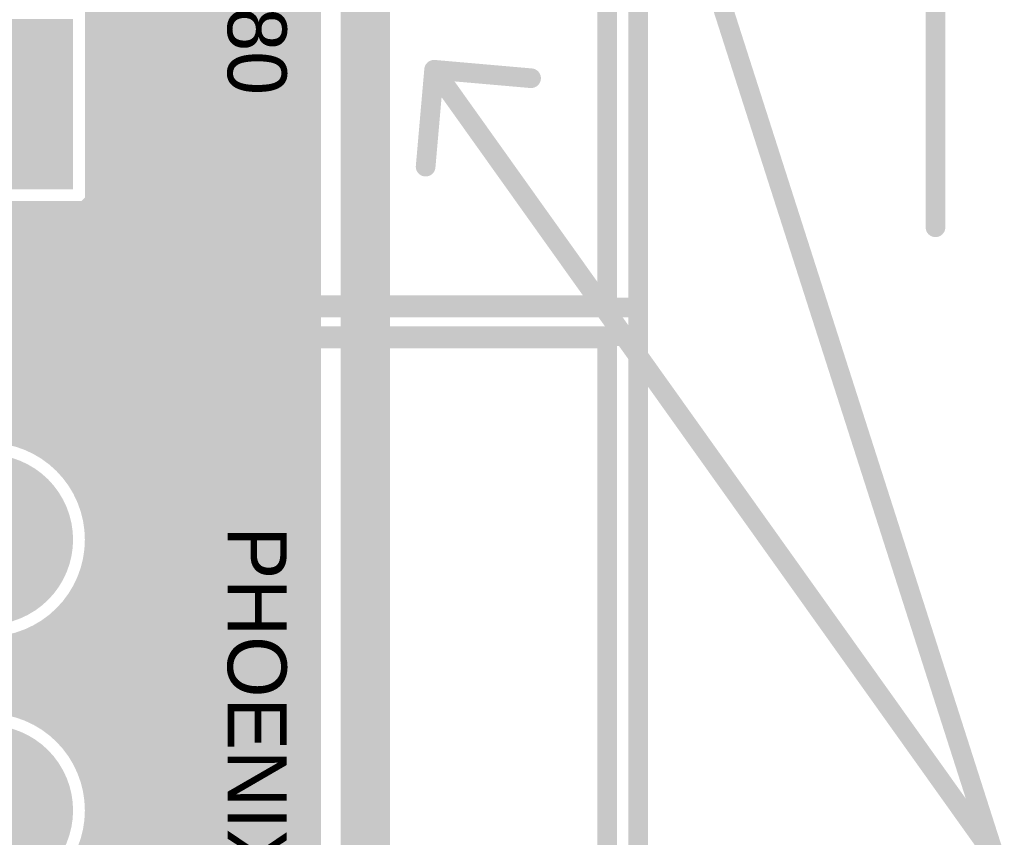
# Model space of a CAD drawing. Extents: x 7.17 to 14.1, y 4 to 11.75.
# Tile 177 of 189: x 12.11 to 12.61, y 7.59 to 8.01. Entities that reach past the tile are written whole.
import ezdxf

# ---------------------------------------------------------------- set-up
doc = ezdxf.new("R2010")
doc.units = 0
doc.layers.get('0').update_dxf_attribs({"linetype": 'CONTINUOUS'})
for name, color, linetype in [('BOTTOMLAYER', 5, 'CONTINUOUS'), ('BOTTOMSOLDER', 6, 'CONTINUOUS'), ('KEEPOUTLAYER', 6, 'CONTINUOUS'), ('MECHANICAL1', 6, 'CONTINUOUS'), ('MECHANICAL2', 216, 'CONTINUOUS'), ('MECHANICAL3', 76, 'CONTINUOUS'), ('MECHANICAL5', 56, 'CONTINUOUS'), ('MULTILAYER', 9, 'CONTINUOUS'), ('TOPOVERLAY', 2, 'CONTINUOUS'), ('TOPSOLDER', 216, 'CONTINUOUS')]:
    doc.layers.add(name, color=color, linetype=linetype)

# ---------------------------------------------------------------- blocks, each defined once
blk = doc.blocks.new('CONN_PHOENIX_1803280_3_19')
at = {"layer": 'BOTTOMSOLDER', "const_width": 0.04337}
for points in [[(0.11611, 0, 1), (0.15948, 0, 1)], [(0.253906, 0, 1), (0.297276, 0, 1)]]:
    blk.add_lwpolyline(points, format="xyb", close=True, dxfattribs=at)
at = {"layer": 'BOTTOMSOLDER'}
blk.add_solid([(-0.04337, -0.04337), (0.04337, -0.04337), (-0.04337, 0.04337), (0.04337, 0.04337)], dxfattribs=at)
at = {"layer": 'MECHANICAL1', "const_width": 0.01}
for points in [[(-0.102362, 0.047244), (0, 0.047244)], [(-0.102362, 0.047244), (-0.102362, -0.314961)], [(0, 0.047244), (0.377953, 0.047244)], [(0.377953, 0.047244), (0.377953, -0.314961)], [(-0.102362, -0.314961), (0, -0.314961)], [(0, -0.314961), (0.377953, -0.314961)]]:
    blk.add_lwpolyline(points, dxfattribs=at)
at = {"layer": 'MECHANICAL1', "const_width": 0.005}
for points in [[(-0.104862, 0.047244, 1), (-0.099862, 0.047244, 1)], [(-0.104862, 0.047244, 1), (-0.099862, 0.047244, 1)], [(-0.0025, 0.047244, 1), (0.0025, 0.047244, 1)], [(-0.0025, 0.047244, 1), (0.0025, 0.047244, 1)], [(0.375453, 0.047244, 1), (0.380453, 0.047244, 1)], [(0.375453, 0.047244, 1), (0.380453, 0.047244, 1)], [(-0.104862, -0.314961, 1), (-0.099862, -0.314961, 1)], [(-0.104862, -0.314961, 1), (-0.099862, -0.314961, 1)], [(-0.0025, -0.314961, 1), (0.0025, -0.314961, 1)], [(-0.0025, -0.314961, 1), (0.0025, -0.314961, 1)], [(0.375453, -0.314961, 1), (0.380453, -0.314961, 1)], [(0.375453, -0.314961, 1), (0.380453, -0.314961, 1)]]:
    blk.add_lwpolyline(points, format="xyb", close=True, dxfattribs=at)
at = {"layer": 'MULTILAYER', "const_width": 0.03937}
for points in [[(0.11811, 0, 1), (0.15748, 0, 1)], [(0.255906, 0, 1), (0.295276, 0, 1)]]:
    blk.add_lwpolyline(points, format="xyb", close=True, dxfattribs=at)
at = {"layer": 'MULTILAYER'}
blk.add_solid([(-0.03937, -0.03937), (0.03937, -0.03937), (-0.03937, 0.03937), (0.03937, 0.03937)], dxfattribs=at)
at = {"layer": 'TOPOVERLAY', "const_width": 0.01}
for points in [[(-0.11811, 0.062992), (0.358268, 0.062992)], [(-0.11811, 0.062992), (-0.11811, -0.287402)], [(0.358268, 0.062992), (0.389764, 0.062992)], [(0.389764, 0.062992), (0.393701, 0.062992)], [(0.393701, 0.062992), (0.393701, 0.019685)], [(0.393701, 0.019685), (0.393701, -0.330709)], [(-0.11811, -0.287402), (-0.11811, -0.330709)], [(-0.11811, -0.330709), (-0.114173, -0.330709)], [(-0.114173, -0.330709), (-0.082677, -0.330709)], [(-0.082677, -0.330709), (0.393701, -0.330709)]]:
    blk.add_lwpolyline(points, dxfattribs=at)
at = {"layer": 'TOPOVERLAY', "const_width": 0.005}
for points in [[(-0.12061, 0.062992, 1), (-0.11561, 0.062992, 1)], [(-0.12061, 0.062992, 1), (-0.11561, 0.062992, 1)], [(0.355768, 0.062992, 1), (0.360768, 0.062992, 1)], [(0.355768, 0.062992, 1), (0.360768, 0.062992, 1)], [(0.387264, 0.062992, 1), (0.392264, 0.062992, 1)], [(0.387264, 0.062992, 1), (0.392264, 0.062992, 1)], [(0.391201, 0.062992, 1), (0.396201, 0.062992, 1)], [(0.391201, 0.062992, 1), (0.396201, 0.062992, 1)], [(0.391201, 0.019685, 1), (0.396201, 0.019685, 1)], [(0.391201, 0.019685, 1), (0.396201, 0.019685, 1)], [(-0.12061, -0.287402, 1), (-0.11561, -0.287402, 1)], [(-0.12061, -0.287402, 1), (-0.11561, -0.287402, 1)], [(-0.12061, -0.330709, 1), (-0.11561, -0.330709, 1)], [(-0.12061, -0.330709, 1), (-0.11561, -0.330709, 1)], [(-0.116673, -0.330709, 1), (-0.111673, -0.330709, 1)], [(-0.116673, -0.330709, 1), (-0.111673, -0.330709, 1)], [(-0.085177, -0.330709, 1), (-0.080177, -0.330709, 1)], [(-0.085177, -0.330709, 1), (-0.080177, -0.330709, 1)], [(0.391201, -0.330709, 1), (0.396201, -0.330709, 1)], [(0.391201, -0.330709, 1), (0.396201, -0.330709, 1)]]:
    blk.add_lwpolyline(points, format="xyb", close=True, dxfattribs=at)
at = {"layer": 'TOPSOLDER', "const_width": 0.04337}
for points in [[(0.11611, 0, 1), (0.15948, 0, 1)], [(0.253906, 0, 1), (0.297276, 0, 1)]]:
    blk.add_lwpolyline(points, format="xyb", close=True, dxfattribs=at)
at = {"layer": 'TOPSOLDER'}
blk.add_solid([(-0.04337, -0.04337), (0.04337, -0.04337), (-0.04337, 0.04337), (0.04337, 0.04337)], dxfattribs=at)
blk = doc.blocks.new('CONN_PHOENIX_1803293_4_26')
at = {"layer": 'BOTTOMSOLDER', "const_width": 0.04337}
for points in [[(0.11611, 0, 1), (0.15948, 0, 1)], [(0.253906, 0, 1), (0.297276, 0, 1)], [(0.391701, 0, 1), (0.435071, 0, 1)]]:
    blk.add_lwpolyline(points, format="xyb", close=True, dxfattribs=at)
at = {"layer": 'BOTTOMSOLDER'}
blk.add_solid([(-0.04337, -0.04337), (0.04337, -0.04337), (-0.04337, 0.04337), (0.04337, 0.04337)], dxfattribs=at)
at = {"layer": 'MECHANICAL1', "const_width": 0.01}
for points in [[(-0.102362, 0.047244), (0, 0.047244)], [(-0.102362, 0.047244), (-0.102362, -0.314961)], [(0, 0.047244), (0.413386, 0.047244)], [(0.413386, 0.047244), (0.515748, 0.047244)], [(0.515748, 0.047244), (0.515748, -0.314961)], [(-0.102362, -0.314961), (0, -0.314961)], [(0, -0.314961), (0.413386, -0.314961)], [(0.413386, -0.314961), (0.515748, -0.314961)]]:
    blk.add_lwpolyline(points, dxfattribs=at)
at = {"layer": 'MECHANICAL1', "const_width": 0.005}
for points in [[(-0.104862, 0.047244, 1), (-0.099862, 0.047244, 1)], [(-0.104862, 0.047244, 1), (-0.099862, 0.047244, 1)], [(-0.0025, 0.047244, 1), (0.0025, 0.047244, 1)], [(-0.0025, 0.047244, 1), (0.0025, 0.047244, 1)], [(0.410886, 0.047244, 1), (0.415886, 0.047244, 1)], [(0.410886, 0.047244, 1), (0.415886, 0.047244, 1)], [(0.513248, 0.047244, 1), (0.518248, 0.047244, 1)], [(0.513248, 0.047244, 1), (0.518248, 0.047244, 1)], [(-0.104862, -0.314961, 1), (-0.099862, -0.314961, 1)], [(-0.104862, -0.314961, 1), (-0.099862, -0.314961, 1)], [(-0.0025, -0.314961, 1), (0.0025, -0.314961, 1)], [(-0.0025, -0.314961, 1), (0.0025, -0.314961, 1)], [(0.410886, -0.314961, 1), (0.415886, -0.314961, 1)], [(0.410886, -0.314961, 1), (0.415886, -0.314961, 1)], [(0.513248, -0.314961, 1), (0.518248, -0.314961, 1)], [(0.513248, -0.314961, 1), (0.518248, -0.314961, 1)]]:
    blk.add_lwpolyline(points, format="xyb", close=True, dxfattribs=at)
at = {"layer": 'MULTILAYER', "const_width": 0.03937}
for points in [[(0.11811, 0, 1), (0.15748, 0, 1)], [(0.255906, 0, 1), (0.295276, 0, 1)], [(0.393701, 0, 1), (0.433071, 0, 1)]]:
    blk.add_lwpolyline(points, format="xyb", close=True, dxfattribs=at)
at = {"layer": 'MULTILAYER'}
blk.add_solid([(-0.03937, -0.03937), (0.03937, -0.03937), (-0.03937, 0.03937), (0.03937, 0.03937)], dxfattribs=at)
at = {"layer": 'TOPOVERLAY', "const_width": 0.01}
for points in [[(-0.11811, 0.062992), (-0.11811, -0.287402)], [(-0.11811, 0.062992), (0.496063, 0.062992)], [(0.496063, 0.062992), (0.527559, 0.062992)], [(0.527559, 0.062992), (0.531496, 0.062992)], [(0.531496, 0.062992), (0.531496, 0.019685)], [(0.531496, 0.019685), (0.531496, -0.330709)], [(-0.11811, -0.287402), (-0.11811, -0.330709)], [(-0.11811, -0.330709), (-0.114173, -0.330709)], [(-0.114173, -0.330709), (-0.082677, -0.330709)], [(-0.082677, -0.330709), (0.531496, -0.330709)]]:
    blk.add_lwpolyline(points, dxfattribs=at)
at = {"layer": 'TOPOVERLAY', "const_width": 0.005}
for points in [[(-0.12061, 0.062992, 1), (-0.11561, 0.062992, 1)], [(-0.12061, 0.062992, 1), (-0.11561, 0.062992, 1)], [(0.493563, 0.062992, 1), (0.498563, 0.062992, 1)], [(0.493563, 0.062992, 1), (0.498563, 0.062992, 1)], [(0.525059, 0.062992, 1), (0.530059, 0.062992, 1)], [(0.525059, 0.062992, 1), (0.530059, 0.062992, 1)], [(0.528996, 0.062992, 1), (0.533996, 0.062992, 1)], [(0.528996, 0.062992, 1), (0.533996, 0.062992, 1)], [(0.528996, 0.019685, 1), (0.533996, 0.019685, 1)], [(0.528996, 0.019685, 1), (0.533996, 0.019685, 1)], [(-0.12061, -0.287402, 1), (-0.11561, -0.287402, 1)], [(-0.12061, -0.287402, 1), (-0.11561, -0.287402, 1)], [(-0.12061, -0.330709, 1), (-0.11561, -0.330709, 1)], [(-0.12061, -0.330709, 1), (-0.11561, -0.330709, 1)], [(-0.116673, -0.330709, 1), (-0.111673, -0.330709, 1)], [(-0.116673, -0.330709, 1), (-0.111673, -0.330709, 1)], [(-0.085177, -0.330709, 1), (-0.080177, -0.330709, 1)], [(-0.085177, -0.330709, 1), (-0.080177, -0.330709, 1)], [(0.528996, -0.330709, 1), (0.533996, -0.330709, 1)], [(0.528996, -0.330709, 1), (0.533996, -0.330709, 1)]]:
    blk.add_lwpolyline(points, format="xyb", close=True, dxfattribs=at)
at = {"layer": 'TOPSOLDER', "const_width": 0.04337}
for points in [[(0.11611, 0, 1), (0.15948, 0, 1)], [(0.253906, 0, 1), (0.297276, 0, 1)], [(0.391701, 0, 1), (0.435071, 0, 1)]]:
    blk.add_lwpolyline(points, format="xyb", close=True, dxfattribs=at)
at = {"layer": 'TOPSOLDER'}
blk.add_solid([(-0.04337, -0.04337), (0.04337, -0.04337), (-0.04337, 0.04337), (0.04337, 0.04337)], dxfattribs=at)

msp = doc.modelspace()

# ---------------------------------------------------------------- linework, layer by layer
at = {"layer": 'BOTTOMLAYER', "const_width": 0.008}
for points in [[(12.263404, 5.8465), (12.263404, 8.8285)], [(11.493635, 8.4185), (12.12031, 7.791825)], [(11.500706, 8.4185), (12.263404, 7.655802)], [(11.507777, 8.4185), (12.263404, 7.662873)], [(11.514848, 8.4185), (12.263404, 7.669944)], [(11.521919, 8.4185), (12.263404, 7.677015)], [(11.528991, 8.4185), (12.263404, 7.684087)], [(11.536062, 8.4185), (12.263404, 7.691158)], [(12.145158, 8.127603), (12.263404, 8.009357)], [(12.151274, 8.007615), (12.263404, 8.119745)], [(12.149589, 8.116101), (12.263404, 8.002286)], [(12.151274, 8.000544), (12.263404, 8.112674)], [(12.151061, 8.107558), (12.263404, 7.995215)], [(12.151274, 7.993473), (12.263404, 8.105603)], [(12.151217, 8.100331), (12.263404, 7.988144)], [(12.150535, 8.093942), (12.263404, 7.981073)], [(12.151274, 7.986402), (12.263404, 8.098532)], [(12.151274, 7.979331), (12.263404, 8.091461)], [(12.149232, 8.088173), (12.263404, 7.974002)], [(12.151274, 7.97226), (12.263404, 8.08439)], [(12.147429, 8.082905), (12.263404, 7.966931)], [(12.142585, 8.073607), (12.263404, 7.952788)], [(12.145198, 8.078065), (12.263404, 7.959859)], [(12.151274, 7.965189), (12.263404, 8.077319)], [(12.139618, 8.069504), (12.263404, 7.945717)], [(12.151274, 7.958118), (12.263404, 8.070248)], [(12.136312, 8.065738), (12.263404, 7.938646)], [(12.128701, 8.059207), (12.263404, 7.924504)], [(12.132674, 8.062305), (12.263404, 7.931575)], [(12.151274, 7.951047), (12.263404, 8.063177)], [(12.119691, 8.054075), (12.263404, 7.910362)], [(12.124381, 8.056456), (12.263404, 7.917433)], [(12.151274, 7.943976), (12.263404, 8.056105)], [(12.151274, 7.936904), (12.263404, 8.049034)], [(12.151274, 7.929833), (12.263404, 8.041963)], [(12.151274, 7.922762), (12.263404, 8.034892)], [(12.151274, 7.915691), (12.263404, 8.027821)], [(10.620231, 6.377577), (12.263404, 8.02075)], [(10.623688, 6.373963), (12.263404, 8.013679)], [(12.151274, 7.91163), (12.151274, 8.01837)], [(12.151274, 8.01542), (12.263404, 7.903291)], [(10.627038, 6.370242), (12.263404, 8.006608)], [(12.151274, 8.008349), (12.263404, 7.896219)], [(10.630283, 6.366416), (12.263404, 7.999537)], [(12.151274, 8.001278), (12.263404, 7.889148)], [(12.151274, 7.994207), (12.263404, 7.882077)], [(10.633421, 6.362482), (12.263404, 7.992466)], [(10.63645, 6.358441), (12.263404, 7.985394)], [(12.151274, 7.987136), (12.263404, 7.875006)], [(12.151274, 7.980065), (12.263404, 7.867935)], [(12.077977, 7.792896), (12.263404, 7.978323)], [(12.087976, 7.795824), (12.263404, 7.971252)], [(12.151274, 7.972994), (12.263404, 7.860864)], [(12.095943, 7.79672), (12.263404, 7.964181)], [(12.151274, 7.965923), (12.263404, 7.853793)], [(12.151274, 7.958852), (12.263404, 7.846722)], [(12.102823, 7.796529), (12.263404, 7.95711)], [(12.108963, 7.795598), (12.263404, 7.950039)], [(12.151274, 7.951781), (12.263404, 7.839651)], [(12.151274, 7.94471), (12.263404, 7.83258)], [(12.114535, 7.794099), (12.263404, 7.942968)], [(12.119637, 7.79213), (12.263404, 7.935897)], [(12.151274, 7.937638), (12.263404, 7.825508)], [(12.124332, 7.789753), (12.263404, 7.928826)], [(12.151274, 7.930567), (12.263404, 7.818437)], [(12.151274, 7.923496), (12.263404, 7.811366)], [(12.128655, 7.787006), (12.263404, 7.921755)], [(12.132632, 7.783912), (12.263404, 7.914683)], [(12.147213, 7.91163), (12.151274, 7.915691)], [(12.151274, 7.916425), (12.263404, 7.804295)], [(10.597262, 6.397035), (12.111857, 7.91163)], [(10.601359, 6.39406), (12.118928, 7.91163)], [(10.605347, 6.390977), (12.126, 7.91163)], [(10.609227, 6.387786), (12.133071, 7.91163)], [(10.613001, 6.384489), (12.140142, 7.91163)], [(10.616669, 6.381086), (12.147213, 7.91163)], [(12.044534, 7.91163), (12.151274, 7.91163)], [(12.050003, 7.91163), (12.263404, 7.698229)], [(12.057074, 7.91163), (12.263404, 7.7053)], [(12.064145, 7.91163), (12.263404, 7.712371)], [(12.071216, 7.91163), (12.263404, 7.719442)], [(12.078287, 7.91163), (12.263404, 7.726513)], [(12.085358, 7.91163), (12.263404, 7.733584)], [(12.092429, 7.91163), (12.263404, 7.740655)], [(12.0995, 7.91163), (12.263404, 7.747726)], [(12.106572, 7.91163), (12.263404, 7.754797)], [(12.113643, 7.91163), (12.263404, 7.761869)], [(12.120714, 7.91163), (12.263404, 7.76894)], [(12.127785, 7.91163), (12.263404, 7.776011)], [(12.134856, 7.91163), (12.263404, 7.783082)], [(12.141927, 7.91163), (12.263404, 7.790153)], [(12.148998, 7.91163), (12.263404, 7.797224)], [(12.136274, 7.780482), (12.263404, 7.907612)], [(12.139583, 7.776721), (12.263404, 7.900541)], [(12.142555, 7.772621), (12.263404, 7.89347)], [(12.145172, 7.768167), (12.263404, 7.886399)], [(12.147407, 7.763331), (12.263404, 7.879328)], [(12.149215, 7.758068), (12.263404, 7.872257)], [(12.150524, 7.752305), (12.263404, 7.865186)], [(12.151214, 7.745924), (12.263404, 7.858115)], [(12.151069, 7.738708), (12.263404, 7.851044)], [(12.149615, 7.730184), (12.263404, 7.843972)], [(12.145243, 7.71874), (12.263404, 7.836901)], [(12.092232, 7.658658), (12.263404, 7.82983)], [(12.099579, 7.658934), (12.263404, 7.822759)], [(12.106051, 7.658335), (12.263404, 7.815688)], [(12.111884, 7.657097), (12.263404, 7.808617)], [(12.117206, 7.655348), (12.263404, 7.801546)], [(12.122093, 7.653164), (12.263404, 7.794475)], [(12.126594, 7.650594), (12.263404, 7.787404)], [(12.130737, 7.647666), (12.263404, 7.780333)], [(12.134541, 7.644399), (12.263404, 7.773262)], [(12.138013, 7.640799), (12.263404, 7.76619)], [(12.146343, 7.765792), (12.263404, 7.648731)], [(12.14115, 7.636866), (12.263404, 7.759119)], [(12.149975, 7.755089), (12.263404, 7.64166)], [(12.143943, 7.632587), (12.263404, 7.752048)], [(12.146368, 7.627942), (12.263404, 7.744977)], [(12.151163, 7.74683), (12.263404, 7.634589)], [(12.151151, 7.73977), (12.263404, 7.627518)], [(12.148391, 7.622893), (12.263404, 7.737906)], [(12.150351, 7.7335), (12.263404, 7.620447)], [(12.149954, 7.617385), (12.263404, 7.730835)], [(12.148955, 7.727824), (12.263404, 7.613376)], [(12.150965, 7.611325), (12.263404, 7.723764)], [(12.147074, 7.722634), (12.263404, 7.606304)], [(12.142099, 7.713467), (12.263404, 7.592162)], [(12.144775, 7.717862), (12.263404, 7.599233)], [(12.151264, 7.604553), (12.263404, 7.716693)], [(12.139073, 7.709422), (12.263404, 7.585091)], [(12.150538, 7.596755), (12.263404, 7.709622)], [(12.135709, 7.705715), (12.263404, 7.57802)], [(12.127983, 7.699299), (12.263404, 7.563878)], [(12.132014, 7.702339), (12.263404, 7.570949)], [(12.147977, 7.587124), (12.263404, 7.702551)], [(12.075991, 7.694722), (12.114349, 7.656364)], [(12.083476, 7.656974), (12.12255, 7.696047)], [(12.0882, 7.520276), (12.263404, 7.695479)], [(12.118844, 7.694295), (12.263404, 7.549736)], [(12.123601, 7.69661), (12.263404, 7.556807)], [(12.071273, 7.651842), (12.111106, 7.691674)], [(12.086546, 7.691238), (12.128382, 7.649402)], [(12.094746, 7.690109), (12.263404, 7.521451)], [(12.096132, 7.521136), (12.263404, 7.688408)], [(12.10177, 7.690156), (12.263404, 7.528522)], [(12.108015, 7.690982), (12.263404, 7.535593)], [(12.113671, 7.692398), (12.263404, 7.542664)], [(12.102989, 7.520923), (12.263404, 7.681337)], [(12.109113, 7.519975), (12.263404, 7.674266)], [(12.114672, 7.518463), (12.263404, 7.667195)], [(12.119763, 7.516483), (12.263404, 7.660124)], [(12.124448, 7.514096), (12.263404, 7.653053)], [(12.128762, 7.51134), (12.263404, 7.645982)], [(12.13273, 7.508237), (12.263404, 7.638911)], [(12.141716, 7.636068), (12.263404, 7.51438)], [(12.136363, 7.504799), (12.263404, 7.631839)], [(12.139664, 7.501029), (12.263404, 7.624768)], [(12.148677, 7.622036), (12.263404, 7.507309)], [(12.142627, 7.49692), (12.263404, 7.617697)], [(12.150776, 7.612866), (12.263404, 7.500238)], [(12.145235, 7.492457), (12.263404, 7.610626)], [(12.147459, 7.48761), (12.263404, 7.603555)], [(12.151273, 7.605297), (12.263404, 7.493167)], [(12.150824, 7.598675), (12.263404, 7.486096)], [(12.149255, 7.482335), (12.263404, 7.596484)], [(12.149701, 7.592728), (12.263404, 7.479025)], [(12.15055, 7.476559), (12.263404, 7.589413)]]:
    msp.add_lwpolyline(points, dxfattribs=at)
at = {"layer": 'BOTTOMLAYER'}
for points, const_width in [([(12.261404, 8.009357, 1), (12.265404, 8.009357, 1)], 0.004), ([(12.149274, 8.008349, 1), (12.153274, 8.008349, 1)], 0.004), ([(12.149274, 8.007615, 1), (12.153274, 8.007615, 1)], 0.004), ([(12.261404, 8.006608, 1), (12.265404, 8.006608, 1)], 0.004), ([(12.149274, 8.001278, 1), (12.153274, 8.001278, 1)], 0.004), ([(12.149274, 8.000544, 1), (12.153274, 8.000544, 1)], 0.004), ([(12.261404, 8.002286, 1), (12.265404, 8.002286, 1)], 0.004), ([(12.261404, 7.999537, 1), (12.265404, 7.999537, 1)], 0.004), ([(12.149274, 7.994207, 1), (12.153274, 7.994207, 1)], 0.004), ([(12.149274, 7.993473, 1), (12.153274, 7.993473, 1)], 0.004), ([(12.261404, 7.995215, 1), (12.265404, 7.995215, 1)], 0.004), ([(12.261404, 7.992466, 1), (12.265404, 7.992466, 1)], 0.004), ([(12.149274, 7.987136, 1), (12.153274, 7.987136, 1)], 0.004), ([(12.149274, 7.986402, 1), (12.153274, 7.986402, 1)], 0.004), ([(12.261404, 7.988144, 1), (12.265404, 7.988144, 1)], 0.004), ([(12.261404, 7.985394, 1), (12.265404, 7.985394, 1)], 0.004), ([(12.149274, 7.980065, 1), (12.153274, 7.980065, 1)], 0.004), ([(12.149274, 7.979331, 1), (12.153274, 7.979331, 1)], 0.004), ([(12.261404, 7.981073, 1), (12.265404, 7.981073, 1)], 0.004), ([(12.261404, 7.978323, 1), (12.265404, 7.978323, 1)], 0.004), ([(12.261404, 7.974002, 1), (12.265404, 7.974002, 1)], 0.004), ([(12.149274, 7.972994, 1), (12.153274, 7.972994, 1)], 0.004), ([(12.149274, 7.97226, 1), (12.153274, 7.97226, 1)], 0.004), ([(12.261404, 7.971252, 1), (12.265404, 7.971252, 1)], 0.004), ([(12.149274, 7.965923, 1), (12.153274, 7.965923, 1)], 0.004), ([(12.149274, 7.965189, 1), (12.153274, 7.965189, 1)], 0.004), ([(12.261404, 7.966931, 1), (12.265404, 7.966931, 1)], 0.004), ([(12.261404, 7.964181, 1), (12.265404, 7.964181, 1)], 0.004), ([(12.149274, 7.958852, 1), (12.153274, 7.958852, 1)], 0.004), ([(12.261404, 7.959859, 1), (12.265404, 7.959859, 1)], 0.004), ([(12.149274, 7.958118, 1), (12.153274, 7.958118, 1)], 0.004), ([(12.261404, 7.95711, 1), (12.265404, 7.95711, 1)], 0.004), ([(12.149274, 7.951781, 1), (12.153274, 7.951781, 1)], 0.004), ([(12.149274, 7.951047, 1), (12.153274, 7.951047, 1)], 0.004), ([(12.261404, 7.952788, 1), (12.265404, 7.952788, 1)], 0.004), ([(12.261404, 7.950039, 1), (12.265404, 7.950039, 1)], 0.004), ([(12.149274, 7.94471, 1), (12.153274, 7.94471, 1)], 0.004), ([(12.149274, 7.943976, 1), (12.153274, 7.943976, 1)], 0.004), ([(12.261404, 7.945717, 1), (12.265404, 7.945717, 1)], 0.004), ([(12.261404, 7.942968, 1), (12.265404, 7.942968, 1)], 0.004), ([(12.261404, 7.938646, 1), (12.265404, 7.938646, 1)], 0.004), ([(12.149274, 7.937638, 1), (12.153274, 7.937638, 1)], 0.004), ([(12.149274, 7.936904, 1), (12.153274, 7.936904, 1)], 0.004), ([(12.261404, 7.935897, 1), (12.265404, 7.935897, 1)], 0.004), ([(12.149274, 7.930567, 1), (12.153274, 7.930567, 1)], 0.004), ([(12.149274, 7.929833, 1), (12.153274, 7.929833, 1)], 0.004), ([(12.261404, 7.931575, 1), (12.265404, 7.931575, 1)], 0.004), ([(12.261404, 7.928826, 1), (12.265404, 7.928826, 1)], 0.004), ([(12.149274, 7.923496, 1), (12.153274, 7.923496, 1)], 0.004), ([(12.261404, 7.924504, 1), (12.265404, 7.924504, 1)], 0.004), ([(12.149274, 7.922762, 1), (12.153274, 7.922762, 1)], 0.004), ([(12.261404, 7.921755, 1), (12.265404, 7.921755, 1)], 0.004), ([(12.149274, 7.916425, 1), (12.153274, 7.916425, 1)], 0.004), ([(12.149274, 7.915691, 1), (12.153274, 7.915691, 1)], 0.004), ([(12.149274, 7.915691, 1), (12.153274, 7.915691, 1)], 0.004), ([(12.261404, 7.917433, 1), (12.265404, 7.917433, 1)], 0.004), ([(12.261404, 7.914683, 1), (12.265404, 7.914683, 1)], 0.004), ([(12.109857, 7.91163, 1), (12.113857, 7.91163, 1)], 0.004), ([(12.111643, 7.91163, 1), (12.115643, 7.91163, 1)], 0.004), ([(12.116928, 7.91163, 1), (12.120928, 7.91163, 1)], 0.004), ([(12.118714, 7.91163, 1), (12.122714, 7.91163, 1)], 0.004), ([(12.124, 7.91163, 1), (12.127999, 7.91163, 1)], 0.004), ([(12.125785, 7.91163, 1), (12.129785, 7.91163, 1)], 0.004), ([(12.131071, 7.91163, 1), (12.135071, 7.91163, 1)], 0.004), ([(12.132856, 7.91163, 1), (12.136856, 7.91163, 1)], 0.004), ([(12.138142, 7.91163, 1), (12.142142, 7.91163, 1)], 0.004), ([(12.139927, 7.91163, 1), (12.143927, 7.91163, 1)], 0.004), ([(12.145213, 7.91163, 1), (12.149213, 7.91163, 1)], 0.004), ([(12.145213, 7.91163, 1), (12.149213, 7.91163, 1)], 0.004), ([(12.146998, 7.91163, 1), (12.150998, 7.91163, 1)], 0.004), ([(12.149274, 7.91163, 1), (12.153274, 7.91163, 1)], 0.004), ([(12.149274, 7.91163, 1), (12.153274, 7.91163, 1)], 0.004), ([(12.261404, 7.910362, 1), (12.265404, 7.910362, 1)], 0.004), ([(12.261404, 7.907612, 1), (12.265404, 7.907612, 1)], 0.004), ([(12.261404, 7.903291, 1), (12.265404, 7.903291, 1)], 0.004), ([(12.261404, 7.900541, 1), (12.265404, 7.900541, 1)], 0.004), ([(12.261404, 7.896219, 1), (12.265404, 7.896219, 1)], 0.004), ([(12.261404, 7.89347, 1), (12.265404, 7.89347, 1)], 0.004), ([(12.261404, 7.889148, 1), (12.265404, 7.889148, 1)], 0.004), ([(12.261404, 7.886399, 1), (12.265404, 7.886399, 1)], 0.004), ([(12.261404, 7.882077, 1), (12.265404, 7.882077, 1)], 0.004), ([(12.261404, 7.879328, 1), (12.265404, 7.879328, 1)], 0.004), ([(12.261404, 7.875006, 1), (12.265404, 7.875006, 1)], 0.004), ([(12.261404, 7.872257, 1), (12.265404, 7.872257, 1)], 0.004), ([(12.261404, 7.867935, 1), (12.265404, 7.867935, 1)], 0.004), ([(12.261404, 7.865186, 1), (12.265404, 7.865186, 1)], 0.004), ([(12.261404, 7.860864, 1), (12.265404, 7.860864, 1)], 0.004), ([(12.261404, 7.858115, 1), (12.265404, 7.858115, 1)], 0.004), ([(12.261404, 7.853793, 1), (12.265404, 7.853793, 1)], 0.004), ([(12.261404, 7.851044, 1), (12.265404, 7.851044, 1)], 0.004), ([(12.261404, 7.846722, 1), (12.265404, 7.846722, 1)], 0.004), ([(12.261404, 7.843972, 1), (12.265404, 7.843972, 1)], 0.004), ([(12.261404, 7.839651, 1), (12.265404, 7.839651, 1)], 0.004), ([(12.261404, 7.836901, 1), (12.265404, 7.836901, 1)], 0.004), ([(12.261404, 7.83258, 1), (12.265404, 7.83258, 1)], 0.004), ([(12.261404, 7.82983, 1), (12.265404, 7.82983, 1)], 0.004), ([(12.261404, 7.825508, 1), (12.265404, 7.825508, 1)], 0.004), ([(12.261404, 7.822759, 1), (12.265404, 7.822759, 1)], 0.004), ([(12.261404, 7.818437, 1), (12.265404, 7.818437, 1)], 0.004), ([(12.261404, 7.815688, 1), (12.265404, 7.815688, 1)], 0.004), ([(12.261404, 7.811366, 1), (12.265404, 7.811366, 1)], 0.004), ([(12.261404, 7.808617, 1), (12.265404, 7.808617, 1)], 0.004), ([(12.261404, 7.804295, 1), (12.265404, 7.804295, 1)], 0.004), ([(12.261404, 7.801546, 1), (12.265404, 7.801546, 1)], 0.004), ([(12.151274, 7.743386, 1), (12.044534, 7.743386, 1)], 0.008), ([(12.112535, 7.794099, 1), (12.116535, 7.794099, 1)], 0.004), ([(12.261404, 7.797224, 1), (12.265404, 7.797224, 1)], 0.004), ([(12.261404, 7.794475, 1), (12.265404, 7.794475, 1)], 0.004), ([(12.117638, 7.79213, 1), (12.121638, 7.79213, 1)], 0.004), ([(12.11831, 7.791825, 1), (12.12231, 7.791825, 1)], 0.004), ([(12.122332, 7.789753, 1), (12.126332, 7.789753, 1)], 0.004), ([(12.261404, 7.790153, 1), (12.265404, 7.790153, 1)], 0.004), ([(12.126655, 7.787006, 1), (12.130655, 7.787006, 1)], 0.004), ([(12.130632, 7.783912, 1), (12.134632, 7.783912, 1)], 0.004), ([(12.261404, 7.787404, 1), (12.265404, 7.787404, 1)], 0.004), ([(12.134274, 7.780482, 1), (12.138274, 7.780482, 1)], 0.004), ([(12.261404, 7.783082, 1), (12.265404, 7.783082, 1)], 0.004), ([(12.261404, 7.780333, 1), (12.265404, 7.780333, 1)], 0.004), ([(12.137583, 7.776721, 1), (12.141583, 7.776721, 1)], 0.004), ([(12.261404, 7.776011, 1), (12.265404, 7.776011, 1)], 0.004), ([(12.261404, 7.773262, 1), (12.265404, 7.773262, 1)], 0.004), ([(12.140555, 7.772621, 1), (12.144555, 7.772621, 1)], 0.004), ([(12.143172, 7.768167, 1), (12.147172, 7.768167, 1)], 0.004), ([(12.261404, 7.76894, 1), (12.265404, 7.76894, 1)], 0.004), ([(12.144343, 7.765792, 1), (12.148343, 7.765792, 1)], 0.004), ([(12.145407, 7.763331, 1), (12.149407, 7.763331, 1)], 0.004), ([(12.261404, 7.76619, 1), (12.265404, 7.76619, 1)], 0.004), ([(12.261404, 7.761869, 1), (12.265404, 7.761869, 1)], 0.004), ([(12.261404, 7.759119, 1), (12.265404, 7.759119, 1)], 0.004), ([(12.147215, 7.758068, 1), (12.151215, 7.758068, 1)], 0.004), ([(12.147975, 7.755089, 1), (12.151975, 7.755089, 1)], 0.004), ([(12.261404, 7.754797, 1), (12.265404, 7.754797, 1)], 0.004), ([(12.148523, 7.752305, 1), (12.152523, 7.752305, 1)], 0.004), ([(12.261404, 7.752048, 1), (12.265404, 7.752048, 1)], 0.004), ([(12.149163, 7.74683, 1), (12.153163, 7.74683, 1)], 0.004), ([(12.149214, 7.745924, 1), (12.153214, 7.745924, 1)], 0.004), ([(12.149274, 7.743386, 1), (12.153274, 7.743386, 1)], 0.004), ([(12.261404, 7.747726, 1), (12.265404, 7.747726, 1)], 0.004), ([(12.261404, 7.744977, 1), (12.265404, 7.744977, 1)], 0.004), ([(12.149069, 7.738708, 1), (12.153069, 7.738708, 1)], 0.004), ([(12.149152, 7.73977, 1), (12.153151, 7.73977, 1)], 0.004), ([(12.261404, 7.740655, 1), (12.265404, 7.740655, 1)], 0.004), ([(12.14835, 7.7335, 1), (12.152351, 7.7335, 1)], 0.004), ([(12.261404, 7.737906, 1), (12.265404, 7.737906, 1)], 0.004), ([(12.261404, 7.733584, 1), (12.265404, 7.733584, 1)], 0.004), ([(12.147616, 7.730184, 1), (12.151616, 7.730184, 1)], 0.004), ([(12.261404, 7.730835, 1), (12.265404, 7.730835, 1)], 0.004), ([(12.146955, 7.727824, 1), (12.150955, 7.727824, 1)], 0.004), ([(12.261404, 7.726513, 1), (12.265404, 7.726513, 1)], 0.004), ([(12.261404, 7.723764, 1), (12.265404, 7.723764, 1)], 0.004), ([(12.143243, 7.71874, 1), (12.147243, 7.71874, 1)], 0.004), ([(12.145074, 7.722634, 1), (12.149074, 7.722634, 1)], 0.004), ([(12.261404, 7.719442, 1), (12.265404, 7.719442, 1)], 0.004), ([(12.140099, 7.713467, 1), (12.144099, 7.713467, 1)], 0.004), ([(12.142775, 7.717862, 1), (12.146775, 7.717862, 1)], 0.004), ([(12.261404, 7.716693, 1), (12.265404, 7.716693, 1)], 0.004), ([(12.137073, 7.709422, 1), (12.141073, 7.709422, 1)], 0.004), ([(12.261404, 7.712371, 1), (12.265404, 7.712371, 1)], 0.004), ([(12.261404, 7.709622, 1), (12.265404, 7.709622, 1)], 0.004), ([(12.133709, 7.705715, 1), (12.137709, 7.705715, 1)], 0.004), ([(12.261404, 7.7053, 1), (12.265404, 7.7053, 1)], 0.004), ([(12.125983, 7.699299, 1), (12.129983, 7.699299, 1)], 0.004), ([(12.130014, 7.702339, 1), (12.134014, 7.702339, 1)], 0.004), ([(12.261404, 7.702551, 1), (12.265404, 7.702551, 1)], 0.004), ([(12.261404, 7.698229, 1), (12.265404, 7.698229, 1)], 0.004), ([(12.116844, 7.694295, 1), (12.120844, 7.694295, 1)], 0.004), ([(12.12055, 7.696047, 1), (12.12455, 7.696047, 1)], 0.004), ([(12.121601, 7.69661, 1), (12.125601, 7.69661, 1)], 0.004), ([(12.261404, 7.695479, 1), (12.265404, 7.695479, 1)], 0.004), ([(12.109106, 7.691674, 1), (12.113106, 7.691674, 1)], 0.004), ([(12.111671, 7.692398, 1), (12.115671, 7.692398, 1)], 0.004), ([(12.261404, 7.691158, 1), (12.265404, 7.691158, 1)], 0.004), ([(12.261404, 7.688408, 1), (12.265404, 7.688408, 1)], 0.004), ([(12.261404, 7.684087, 1), (12.265404, 7.684087, 1)], 0.004), ([(12.261404, 7.681337, 1), (12.265404, 7.681337, 1)], 0.004), ([(12.261404, 7.677015, 1), (12.265404, 7.677015, 1)], 0.004), ([(12.261404, 7.674266, 1), (12.265404, 7.674266, 1)], 0.004), ([(12.261404, 7.669944, 1), (12.265404, 7.669944, 1)], 0.004), ([(12.261404, 7.667195, 1), (12.265404, 7.667195, 1)], 0.004), ([(12.151274, 7.605591, 1), (12.044534, 7.605591, 1)], 0.008), ([(12.261404, 7.662873, 1), (12.265404, 7.662873, 1)], 0.004), ([(12.261404, 7.660124, 1), (12.265404, 7.660124, 1)], 0.004), ([(12.109884, 7.657097, 1), (12.113884, 7.657097, 1)], 0.004), ([(12.112349, 7.656364, 1), (12.116349, 7.656364, 1)], 0.004), ([(12.115206, 7.655348, 1), (12.119206, 7.655348, 1)], 0.004), ([(12.120093, 7.653164, 1), (12.124093, 7.653164, 1)], 0.004), ([(12.261404, 7.655802, 1), (12.265404, 7.655802, 1)], 0.004), ([(12.261404, 7.653053, 1), (12.265404, 7.653053, 1)], 0.004), ([(12.124594, 7.650594, 1), (12.128594, 7.650594, 1)], 0.004), ([(12.126382, 7.649402, 1), (12.130382, 7.649402, 1)], 0.004), ([(12.261404, 7.648731, 1), (12.265404, 7.648731, 1)], 0.004), ([(12.128737, 7.647666, 1), (12.132737, 7.647666, 1)], 0.004), ([(12.132541, 7.644399, 1), (12.136541, 7.644399, 1)], 0.004), ([(12.261404, 7.645982, 1), (12.265404, 7.645982, 1)], 0.004), ([(12.136013, 7.640799, 1), (12.140013, 7.640799, 1)], 0.004), ([(12.261404, 7.64166, 1), (12.265404, 7.64166, 1)], 0.004), ([(12.261404, 7.638911, 1), (12.265404, 7.638911, 1)], 0.004), ([(12.13915, 7.636866, 1), (12.14315, 7.636866, 1)], 0.004), ([(12.139716, 7.636068, 1), (12.143716, 7.636068, 1)], 0.004), ([(12.261404, 7.634589, 1), (12.265404, 7.634589, 1)], 0.004), ([(12.141943, 7.632587, 1), (12.145943, 7.632587, 1)], 0.004), ([(12.144368, 7.627942, 1), (12.148368, 7.627942, 1)], 0.004), ([(12.261404, 7.631839, 1), (12.265404, 7.631839, 1)], 0.004), ([(12.146391, 7.622893, 1), (12.150391, 7.622893, 1)], 0.004), ([(12.261404, 7.627518, 1), (12.265404, 7.627518, 1)], 0.004), ([(12.261404, 7.624768, 1), (12.265404, 7.624768, 1)], 0.004), ([(12.146677, 7.622036, 1), (12.150677, 7.622036, 1)], 0.004), ([(12.261404, 7.620447, 1), (12.265404, 7.620447, 1)], 0.004), ([(12.147955, 7.617385, 1), (12.151955, 7.617385, 1)], 0.004), ([(12.148776, 7.612866, 1), (12.152776, 7.612866, 1)], 0.004), ([(12.261404, 7.617697, 1), (12.265404, 7.617697, 1)], 0.004), ([(12.261404, 7.613376, 1), (12.265404, 7.613376, 1)], 0.004), ([(12.148965, 7.611325, 1), (12.152965, 7.611325, 1)], 0.004), ([(12.261404, 7.610626, 1), (12.265404, 7.610626, 1)], 0.004), ([(12.149264, 7.604553, 1), (12.153264, 7.604553, 1)], 0.004), ([(12.149273, 7.605297, 1), (12.153273, 7.605297, 1)], 0.004), ([(12.149274, 7.605591, 1), (12.153274, 7.605591, 1)], 0.004), ([(12.261404, 7.606304, 1), (12.265404, 7.606304, 1)], 0.004), ([(12.261404, 7.603555, 1), (12.265404, 7.603555, 1)], 0.004), ([(12.148824, 7.598675, 1), (12.152824, 7.598675, 1)], 0.004), ([(12.261404, 7.599233, 1), (12.265404, 7.599233, 1)], 0.004), ([(12.148538, 7.596755, 1), (12.152538, 7.596755, 1)], 0.004), ([(12.261404, 7.596484, 1), (12.265404, 7.596484, 1)], 0.004), ([(12.147701, 7.592728, 1), (12.151701, 7.592728, 1)], 0.004), ([(12.261404, 7.592162, 1), (12.265404, 7.592162, 1)], 0.004), ([(12.261404, 7.589413, 1), (12.265404, 7.589413, 1)], 0.004)]:
    msp.add_lwpolyline(points, format="xyb", close=True, dxfattribs=dict(at, const_width=const_width))
at = {"layer": 'KEEPOUTLAYER', "const_width": 0.025}
msp.add_lwpolyline([(12.289904, 5.82), (12.289904, 8.855)], dxfattribs=at)
at = {"layer": 'MECHANICAL2', "const_width": 0.01}
msp.add_lwpolyline([(12.579904, 7.902329), (12.579904, 8.855)], dxfattribs=at)
at = {"layer": 'MECHANICAL2', "const_width": 0.005}
msp.add_lwpolyline([(12.577404, 7.902329, 1), (12.582404, 7.902329, 1)], format="xyb", close=True, dxfattribs=at)
at = {"layer": 'MECHANICAL3', "const_width": 0.01}
msp.add_lwpolyline([(12.289904, 5.82), (12.289904, 8.855)], dxfattribs=at)
at = {"layer": 'MECHANICAL5', "const_width": 0.01}
for points in [[(12.324904, 8.4725), (12.609904, 7.5825)], [(12.32059, 7.933191), (12.324904, 7.9825)], [(12.324904, 7.9825), (12.609904, 7.5825)], [(12.324904, 7.9825), (12.374213, 7.978186)]]:
    msp.add_lwpolyline(points, dxfattribs=at)
at = {"layer": 'MECHANICAL5', "const_width": 0.005}
for points in [[(12.322404, 7.9825, 1), (12.327404, 7.9825, 1)], [(12.322404, 7.9825, 1), (12.327404, 7.9825, 1)], [(12.322404, 7.9825, 1), (12.327404, 7.9825, 1)], [(12.371713, 7.978186, 1), (12.376713, 7.978186, 1)], [(12.31809, 7.933191, 1), (12.32309, 7.933191, 1)]]:
    msp.add_lwpolyline(points, format="xyb", close=True, dxfattribs=at)
at = {"layer": 'MULTILAYER', "const_width": 0.01}
msp.add_lwpolyline([(12.289904, 5.82), (12.289904, 8.855)], dxfattribs=at)

# ---------------------------------------------------------------- block references
at = {"rotation": 90}
for name, p in [('CONN_PHOENIX_1803280_3_19', (12.097904, 7.965)), ('CONN_PHOENIX_1803293_4_26', (12.097904, 7.33))]:
    msp.add_blockref(name, p, dxfattribs=at)

# ---------------------------------------------------------------- texts
at = {"layer": 'MECHANICAL1'}
for s, p in [('PHOENIX 1803280', (12.219904, 8.3175)), ('PHOENIX 1803293', (12.219904, 7.75))]:
    msp.add_text(s, height=0.03, rotation=270, dxfattribs=at).set_placement(p)

doc.saveas('drawing.dxf')
